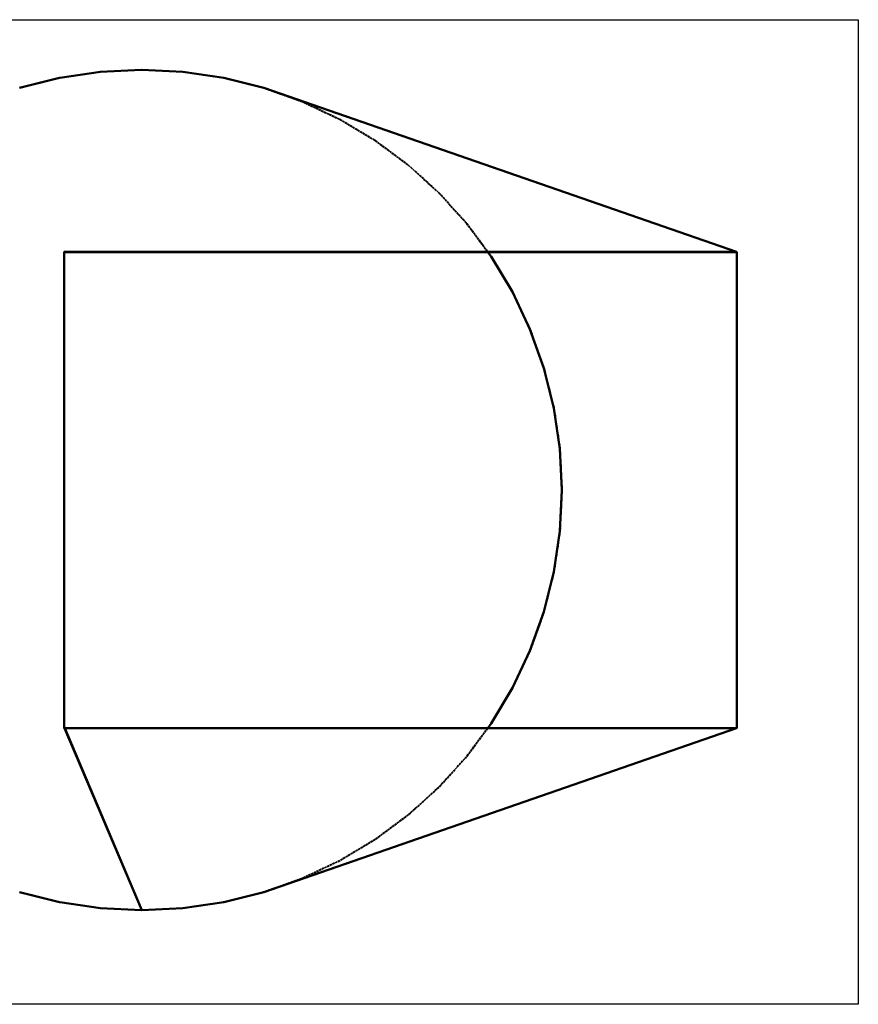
# Model space of a CAD drawing. Header units: millimetres. Extents: x -266 to 6188, y -258 to 6319.
# Tile 3 of 6: x 1040 to 2536, y 3032 to 4790. Entities that reach past the tile are written whole.
import ezdxf

# ---------------------------------------------------------------- set-up
doc = ezdxf.new("R2010")
doc.units = ezdxf.units.MM
doc.linetypes.add('DASHED', pattern=[0.2067, 0.1654, -0.0413])
doc.layers.add('AM_VIEWS', color=1, linetype='Continuous', lineweight=25, plot=False)
doc.layers.add('Sichtbar (ISO)', color=7, linetype='Continuous', lineweight=50)
doc.layers.add('Verdeckt (ISO)', color=7, linetype='DASHED', lineweight=35)

msp = doc.modelspace()

# ---------------------------------------------------------------- linework, layer by layer
at = {"layer": 'AM_VIEWS'}
msp.add_lwpolyline([(169.3, 4789.9), (2536.1, 4789.9), (2536.1, 3031.8), (169.3, 3031.8)], close=True, dxfattribs=at)
at = {"layer": 'Sichtbar (ISO)'}
for p, q in [((1110.9, 4686.2), (1183.7, 4697)), ((1183.8, 4697), (1257.2, 4700.6)), ((1257.3, 4700.6), (1330.8, 4697)), ((1257.3, 4700.6), (1257.3, 4700.6)), ((1330.9, 4697), (1403.6, 4686.2)), ((1039.5, 4668.3), (1110.8, 4686.2)), ((1403.8, 4686.2), (1475.1, 4668.3)), ((2318.9, 4375.5), (1475.2, 4668.3)), ((1119.2, 4374.9), (1118.8, 4375.1)), ((1119.2, 4374.9), (1118.8, 4375)), ((1119.2, 4374.8), (1118.8, 4375)), ((1119.2, 4374.8), (1118.8, 4374.9)), ((1119.2, 4374.7), (1118.8, 4374.8)), ((1119.2, 4374.7), (1118.8, 4374.7)), ((1118.8, 3525.6), (1118.8, 4374.6)), ((1119.2, 4374.6), (1118.8, 4374.6)), ((1119.3, 4375), (1118.9, 4375.3)), ((1119.3, 4374.9), (1118.9, 4375.2)), ((1119.3, 4375), (1119, 4375.3)), ((1119.4, 4375), (1119.1, 4375.4)), ((1119.4, 4375.1), (1119.2, 4375.5)), ((1119.4, 4375.1), (1119.2, 4375.5)), ((1119.2, 3525.6), (1119.2, 4374.6)), ((1119.5, 4375.1), (1119.3, 4375.5)), ((1119.5, 4375.1), (1119.4, 4375.6)), ((1119.6, 4375.1), (1119.5, 4375.6)), ((1119.6, 4375.6), (2318.3, 4375.6)), ((1119.6, 4375.1), (1119.6, 4375.6)), ((1119.6, 4375.1), (1119.6, 4375.6)), ((1119.6, 4375.1), (2318.3, 4375.1)), ((1874.7, 4375.1), (1880.9, 4366.8)), ((1880.9, 4366.8), (1918.7, 4303.7)), ((2318.3, 4375.1), (2318.3, 4375.6)), ((2318.9, 4374.9), (2319.2, 4375.3)), ((2319, 4374.9), (2319.4, 4375.2)), ((2319, 4374.9), (2319.3, 4375.2)), ((2319.1, 4374.8), (2319.4, 4375.1)), ((2319.1, 4374.8), (2319.5, 4375)), ((2319.1, 4374.7), (2319.5, 4374.9)), ((2319.1, 4374.7), (2319.6, 4374.8)), ((2319.1, 4374.7), (2319.6, 4374.8)), ((2319.2, 4374.6), (2319.6, 4374.7)), ((2319.2, 4374.6), (2319.6, 4374.6)), ((2319.2, 4374.5), (2319.2, 3525.7)), ((2319.2, 4374.5), (2319.6, 4374.5)), ((2319.6, 4374.5), (2319.6, 3525.7)), ((1918.7, 4303.7), (1950.2, 4237.2)), ((1950.2, 4237.1), (1975, 4167.9)), ((1975, 4167.8), (1992.9, 4096.5)), ((1992.9, 4096.4), (2003.7, 4023.7)), ((2003.7, 4023.6), (2007.3, 3950.2)), ((2007.3, 3950.1), (2003.7, 3876.6)), ((2007.3, 3950.1), (2007.3, 3950.1)), ((2003.7, 3876.6), (1992.9, 3803.8)), ((1992.9, 3803.8), (1975, 3732.4)), ((1975, 3732.4), (1950.2, 3663.1)), ((1950.2, 3663.1), (1918.7, 3596.6)), ((1918.7, 3596.6), (1880.9, 3533.5)), ((1119.2, 3525.6), (1118.8, 3525.6)), ((1119.2, 3525.6), (1118.8, 3525.6)), ((1119.2, 3525.5), (1118.8, 3525.5)), ((1119.2, 3525.5), (1118.8, 3525.4)), ((1119.2, 3525.5), (1118.8, 3525.3)), ((1119.2, 3525.4), (1118.8, 3525.2)), ((1119.2, 3525.4), (1118.8, 3525.1)), ((1119.3, 3525.3), (1118.9, 3525.1)), ((1119.3, 3525.3), (1118.9, 3525)), ((1119.3, 3525.3), (1119, 3524.9)), ((1119.4, 3525.2), (1119.1, 3524.9)), ((1119.4, 3525.2), (1119.2, 3524.8)), ((1119.4, 3525.2), (1119.2, 3524.8)), ((1119.5, 3525.2), (1119.3, 3524.7)), ((1119.5, 3525.1), (1119.4, 3524.7)), ((1119.6, 3525.1), (1119.5, 3524.7)), ((1119.6, 3525.1), (1257.3, 3200.1)), ((1119.6, 3525.1), (1119.6, 3524.7)), ((1119.6, 3525.1), (1119.6, 3524.7)), ((1119.6, 3524.7), (1257.3, 3199.7)), ((1119.9, 3525.1), (1119.9, 3524.7)), ((2318.3, 3525.1), (1119.9, 3525.1)), ((1119.9, 3524.7), (1257.5, 3199.7)), ((2318.3, 3524.7), (1119.9, 3524.7)), ((2318.9, 3524.7), (1475.2, 3232)), ((1880.9, 3533.4), (1874.7, 3525.1)), ((2318.3, 3525.1), (2318.3, 3524.7)), ((2318.9, 3525.3), (2319.2, 3524.9)), ((2319, 3525.4), (2319.3, 3525)), ((2319, 3525.4), (2319.4, 3525.1)), ((2319.1, 3525.6), (2319.6, 3525.4)), ((2319.1, 3525.6), (2319.6, 3525.5)), ((2319.1, 3525.5), (2319.5, 3525.3)), ((2319.1, 3525.5), (2319.5, 3525.3)), ((2319.1, 3525.4), (2319.4, 3525.2)), ((2319.2, 3525.7), (2319.6, 3525.6)), ((2319.2, 3525.7), (2319.6, 3525.7)), ((2319.2, 3525.7), (2319.6, 3525.7)), ((1110.8, 3214.1), (1039.5, 3232)), ((1475.1, 3231.9), (1403.8, 3214.1)), ((1183.7, 3203.3), (1110.9, 3214.1)), ((1257.2, 3199.7), (1183.8, 3203.3)), ((1257.3, 3200.1), (1257.3, 3199.7)), ((1330.8, 3203.3), (1257.5, 3199.7)), ((1403.6, 3214.1), (1330.9, 3203.3))]:
    msp.add_line(p, q, dxfattribs=at)
for centre, major_axis, ratio, start_param, end_param in [((1183.8, 4696), (0.196, 0.984), 0.996999, 0.228461, 0.320437), ((1257.2, 4699.6), (0.392, 0.924), 0.99606, 0.369649, 0.415841), ((1257.5, 4699.6), (-1.1, 0.34), 0.871537, 5.121228, 5.194877), ((1330.9, 4696), (-1.07, 0.35), 0.889296, 4.982453, 5.131615), ((1111.1, 4685.2), (-0.03, 1), 0.997537, 0.11159, 0.203454), ((1403.6, 4685.2), (-1.04, 0.35), 0.906708, 4.840302, 4.99036), ((1474.9, 4667.3), (-1.02, 0.36), 0.923389, 4.712389, 4.844693), ((1119.7, 4374.7), (-1.01, -0.02), 0.987823, 5.70233, 5.794293), ((1119.8, 4374.7), (-1.01, -0.14), 0.983857, 5.694124, 5.785602), ((1119.8, 4374.7), (-0.991, -0.246), 0.9791, 5.696506, 5.787216), ((1119.8, 4374.7), (-0.967, -0.345), 0.973581, 5.707113, 5.796748), ((1119.8, 4374.8), (-0.937, -0.436), 0.967363, 5.723992, 5.812245), ((1119.8, 4374.8), (-0.902, -0.52), 0.960537, 5.74554, 5.832122), ((1119.8, 4374.8), (-0.862, -0.598), 0.953211, 5.770445, 5.813305), ((1119.7, 4374.6), (-0.972, 0.261), 0.993455, 5.762204, 5.854464), ((1119.7, 4374.7), (-1, 0.12), 0.991007, 5.723944, 5.816149), ((1119.7, 4374.6), (-0.913, 0.419), 0.995245, 5.820481, 5.912671), ((1119.7, 4374.6), (-0.817, 0.582), 0.996476, 5.901493, 5.993553), ((1119.7, 4374.6), (-0.488, 0.876), 0.997655, 6.129473, 6.221308), ((1119.7, 4374.6), (-0.676, 0.741), 0.99725, 6.005751, 6.097678), ((1119.7, 4374.7), (-0.585, -0.01), 0.854826, 5.70233, 5.794293), ((1119.8, 4374.7), (-0.594, -0.081), 0.834514, 5.694124, 5.785602), ((1119.8, 4374.7), (-0.596, -0.148), 0.813624, 5.696506, 5.787216), ((1119.8, 4374.7), (-0.594, -0.212), 0.792597, 5.707113, 5.796748), ((1119.8, 4374.8), (-0.587, -0.274), 0.771794, 5.723992, 5.812245), ((1119.8, 4374.8), (-0.576, -0.333), 0.751503, 5.74554, 5.832122), ((1119.8, 4374.8), (-0.561, -0.389), 0.731942, 5.770445, 5.813305), ((1119.6, 4374.6), (-0.264, 0.967), 0.997746, 6.263427, 6.355238), ((1119.7, 4374.6), (-0.501, 0.23), 0.906911, 5.820481, 5.912671), ((1119.7, 4374.6), (-0.542, 0.146), 0.891609, 5.762204, 5.854464), ((1119.7, 4374.7), (-0.568, 0.066), 0.874048, 5.723944, 5.816149), ((1119.6, 4374.6), (-0.03, 1), 0.997537, 0.11159, 0.203454), ((1119.7, 4374.6), (-0.26, 0.468), 0.933741, 6.129473, 6.221308), ((1119.7, 4374.6), (-0.363, 0.398), 0.928446, 6.005751, 6.097678), ((1119.7, 4374.6), (-0.443, 0.316), 0.919365, 5.901493, 5.993553), ((1119.6, 4374.6), (0.196, 0.984), 0.996999, 0.228461, 0.320437), ((1119.6, 4374.6), (-0.015, 0.536), 0.93216, 0.11159, 0.203454), ((1119.6, 4374.6), (-0.141, 0.516), 0.935, 6.263427, 6.355238), ((1119.6, 4374.6), (0.392, 0.924), 0.99606, 0.369649, 0.415841), ((1119.6, 4374.6), (0.213, 0.503), 0.914918, 0.369649, 0.415841), ((1119.6, 4374.6), (0.106, 0.53), 0.925359, 0.228461, 0.320437), ((1880.4, 4366.6), (0.57, 0.01), 0.877014, 0.466975, 0.559309), ((2318.6, 4374.6), (-1.1, 0.34), 0.871537, 5.121228, 5.194877), ((2318.6, 4374.6), (-0.818, 0.25), 0.584794, 5.121228, 5.194877), ((2318.5, 4374.6), (-1.07, 0.35), 0.889296, 4.982453, 5.131615), ((2318.5, 4374.6), (-0.779, 0.254), 0.610222, 4.982453, 5.131615), ((2318.5, 4374.6), (-0.742, 0.252), 0.637737, 4.840302, 4.99036), ((2318.5, 4374.6), (-1.04, 0.35), 0.906708, 4.840302, 4.99036), ((2318.5, 4374.6), (-0.708, 0.246), 0.667253, 4.69799, 4.844693), ((2318.5, 4374.6), (-1.02, 0.36), 0.923389, 4.69799, 4.844693), ((2318.5, 4374.6), (0.676, -0.234), 0.698534, 1.4159, 1.555809), ((2318.5, 4374.6), (0.649, -0.217), 0.731137, 1.277269, 1.408263), ((2318.5, 4374.6), (1.01, -0.35), 0.938921, 1.4159, 1.555809), ((2318.5, 4374.6), (0.625, -0.193), 0.764344, 1.138345, 1.259679), ((2318.6, 4374.6), (0.606, -0.16), 0.797101, 0.994759, 1.106798), ((2318.5, 4374.6), (0.995, -0.333), 0.952894, 1.277269, 1.408263), ((2318.6, 4374.6), (0.581, -0.062), 0.855261, 0.666642, 0.76386), ((2318.6, 4374.6), (0.592, -0.118), 0.827987, 0.840121, 0.943978), ((2318.5, 4374.6), (0.99, -0.305), 0.964946, 1.138345, 1.259679), ((2318.6, 4374.5), (0.552, 0.098), 0.891446, 0.238349, 0.327641), ((2318.6, 4374.5), (0.57, 0.01), 0.877014, 0.466975, 0.559309), ((2318.6, 4374.5), (0.432, 0.368), 0.881388, 5.779555, 5.870951), ((2318.6, 4374.5), (0.48, 0.288), 0.893745, 6.017362, 6.106184), ((2318.6, 4374.5), (0.522, 0.195), 0.897213, 6.271243, 6.359363), ((2318.6, 4374.6), (0.992, -0.262), 0.974827, 0.994759, 1.106798), ((2318.6, 4374.4), (0.354, 0.482), 0.835246, 5.433951, 5.484519), ((2318.6, 4374.4), (0.388, 0.432), 0.861315, 5.568146, 5.663969), ((2318.6, 4374.6), (0.998, -0.198), 0.982446, 0.840121, 0.943978), ((2318.6, 4374.6), (1.01, -0.11), 0.987901, 0.666642, 0.76386), ((2318.6, 4374.5), (1.01, 0.02), 0.99145, 0.466975, 0.559309), ((2318.6, 4374.5), (0.991, 0.176), 0.993434, 0.238349, 0.327641), ((2318.6, 4374.5), (0.942, 0.351), 0.994147, 6.271243, 6.359363), ((2318.6, 4374.5), (0.767, 0.654), 0.992082, 5.779555, 5.870951), ((2318.6, 4374.5), (0.863, 0.518), 0.993723, 6.017362, 6.106184), ((2318.6, 4374.4), (0.676, 0.752), 0.988958, 5.568146, 5.663969), ((2318.6, 4374.4), (0.602, 0.819), 0.984011, 5.433951, 5.484519), ((1918.2, 4303.4), (0.552, 0.098), 0.891446, 0.238349, 0.327641), ((1949.7, 4236.9), (0.522, 0.195), 0.897213, 6.271243, 6.359363), ((1974.5, 4167.7), (0.48, 0.288), 0.893745, 6.017362, 6.106184), ((1992.3, 4096.3), (0.432, 0.368), 0.881388, 5.779555, 5.870951), ((2003.1, 4023.5), (0.388, 0.432), 0.861315, 5.568146, 5.663969), ((2006.7, 3950), (0.354, 0.482), 0.835246, 5.433951, 5.484519), ((2006.7, 3950.2), (0.354, -0.482), 0.835246, 0.798667, 0.849234), ((2003.1, 3876.8), (0.388, -0.432), 0.861315, 0.619217, 0.715039), ((1992.3, 3804), (0.432, -0.368), 0.881388, 0.412235, 0.50363), ((1974.5, 3732.6), (0.48, -0.288), 0.893745, 0.177001, 0.265823), ((1949.7, 3663.3), (0.522, -0.195), 0.897213, 6.207008, 6.295128), ((1918.2, 3596.8), (0.552, -0.098), 0.891446, 5.955544, 6.044836), ((1119.8, 3525.5), (-0.862, 0.598), 0.953211, 0.469881, 0.51274), ((1119.8, 3525.5), (-0.902, 0.52), 0.960537, 0.451063, 0.537645), ((1119.8, 3525.5), (-0.937, 0.436), 0.967363, 0.47094, 0.559194), ((1119.8, 3525.5), (-0.967, 0.345), 0.973581, 0.486437, 0.576073), ((1119.8, 3525.6), (-0.991, 0.246), 0.9791, 0.495969, 0.586679), ((1119.8, 3525.6), (-1.01, 0.14), 0.983857, 0.497583, 0.589061), ((1119.7, 3525.6), (-1.01, 0.02), 0.987823, 0.488893, 0.580855), ((1119.7, 3525.6), (-1, -0.12), 0.991007, 0.467036, 0.559241), ((1119.7, 3525.6), (-0.972, -0.261), 0.993455, 0.428722, 0.520981), ((1119.7, 3525.6), (-0.913, -0.419), 0.995245, 0.370515, 0.462705), ((1119.7, 3525.6), (-0.817, -0.582), 0.996476, 0.289632, 0.381692), ((1119.8, 3525.5), (-0.561, 0.389), 0.731942, 0.469881, 0.51274), ((1119.8, 3525.5), (-0.576, 0.333), 0.751503, 0.451063, 0.537645), ((1119.8, 3525.5), (-0.587, 0.274), 0.771794, 0.47094, 0.559194), ((1119.8, 3525.5), (-0.594, 0.212), 0.792597, 0.486437, 0.576073), ((1119.8, 3525.6), (-0.596, 0.148), 0.813624, 0.495969, 0.586679), ((1119.8, 3525.6), (-0.594, 0.081), 0.834514, 0.497583, 0.589061), ((1119.7, 3525.6), (-0.585, 0.01), 0.854826, 0.488893, 0.580855), ((1119.7, 3525.7), (-0.676, -0.741), 0.99725, 0.185507, 0.277434), ((1119.7, 3525.7), (-0.488, -0.876), 0.997655, 0.061878, 0.153713), ((1119.7, 3525.6), (-0.568, -0.066), 0.874048, 0.467036, 0.559241), ((1119.7, 3525.6), (-0.542, -0.146), 0.891609, 0.428722, 0.520981), ((1119.7, 3525.6), (-0.501, -0.23), 0.906911, 0.370515, 0.462705), ((1119.6, 3525.7), (-0.264, -0.967), 0.997746, 6.211132, 6.302944), ((1119.7, 3525.6), (-0.443, -0.316), 0.919365, 0.289632, 0.381692), ((1119.7, 3525.7), (-0.363, -0.398), 0.928446, 0.185507, 0.277434), ((1119.7, 3525.7), (-0.26, -0.468), 0.933741, 0.061878, 0.153713), ((1119.6, 3525.7), (-0.03, -1), 0.997537, 6.079732, 6.171595), ((1119.6, 3525.7), (-0.141, -0.516), 0.935, 6.211132, 6.302944), ((1119.6, 3525.7), (-0.015, -0.536), 0.93216, 6.079732, 6.171595), ((1119.6, 3525.7), (0.196, -0.984), 0.996999, 5.962749, 6.054724), ((1119.6, 3525.7), (0.106, -0.53), 0.925359, 5.962749, 6.054724), ((1119.6, 3525.7), (0.213, -0.503), 0.914918, 5.867344, 5.913536), ((1119.6, 3525.7), (0.392, -0.924), 0.99606, 5.867344, 5.913536), ((1880.4, 3533.7), (0.57, -0.01), 0.877014, 5.723877, 5.816211), ((2318.6, 3525.7), (-0.818, -0.25), 0.584794, 1.088308, 1.161958), ((2318.6, 3525.7), (-1.1, -0.34), 0.871537, 1.088308, 1.161958), ((2318.5, 3525.7), (-0.779, -0.254), 0.610222, 1.15157, 1.300732), ((2318.5, 3525.7), (-1.07, -0.35), 0.889296, 1.15157, 1.300732), ((2318.5, 3525.7), (-0.742, -0.252), 0.637737, 1.292825, 1.442883), ((2318.5, 3525.7), (0.708, 0.246), 0.667253, 4.580085, 4.726788), ((2318.5, 3525.7), (-1.04, -0.35), 0.906708, 1.292825, 1.442883), ((2318.5, 3525.7), (0.676, 0.234), 0.698534, 4.727376, 4.867285), ((2318.5, 3525.7), (1.02, 0.36), 0.923389, 4.580085, 4.726788), ((2318.5, 3525.7), (0.649, 0.217), 0.731137, 4.874922, 5.005916), ((2318.6, 3525.7), (0.606, 0.16), 0.797101, 5.176388, 5.288426), ((2318.5, 3525.7), (0.625, 0.193), 0.764344, 5.023506, 5.14484), ((2318.5, 3525.7), (1.01, 0.35), 0.938921, 4.727376, 4.867285), ((2318.6, 3525.7), (0.592, 0.118), 0.827987, 5.339208, 5.443064), ((2318.6, 3525.7), (0.581, 0.062), 0.855261, 5.519325, 5.616543), ((2318.5, 3525.7), (0.995, 0.333), 0.952894, 4.874922, 5.005916), ((2318.6, 3525.8), (0.432, -0.368), 0.881388, 0.412235, 0.50363), ((2318.6, 3525.8), (0.522, -0.195), 0.897213, 6.207008, 6.295128), ((2318.6, 3525.8), (0.48, -0.288), 0.893745, 0.177001, 0.265823), ((2318.6, 3525.7), (0.57, -0.01), 0.877014, 5.723877, 5.816211), ((2318.6, 3525.7), (0.552, -0.098), 0.891446, 5.955544, 6.044836), ((2318.5, 3525.7), (0.99, 0.305), 0.964946, 5.023506, 5.14484), ((2318.6, 3525.8), (0.388, -0.432), 0.861315, 0.619217, 0.715039), ((2318.6, 3525.8), (0.354, -0.482), 0.835246, 0.798667, 0.849234), ((2318.6, 3525.7), (0.992, 0.262), 0.974827, 5.176388, 5.288426), ((2318.6, 3525.7), (0.998, 0.198), 0.982446, 5.339208, 5.443064), ((2318.6, 3525.7), (1.01, -0.02), 0.99145, 5.723877, 5.816211), ((2318.6, 3525.7), (1.01, 0.11), 0.987901, 5.519325, 5.616543), ((2318.6, 3525.8), (0.942, -0.351), 0.994147, 6.207008, 6.295128), ((2318.6, 3525.7), (0.991, -0.176), 0.993434, 5.955544, 6.044836), ((2318.6, 3525.8), (0.676, -0.752), 0.988958, 0.619217, 0.715039), ((2318.6, 3525.8), (0.602, -0.819), 0.984011, 0.798667, 0.849234), ((2318.6, 3525.8), (0.767, -0.654), 0.992082, 0.412235, 0.50363), ((2318.6, 3525.8), (0.863, -0.518), 0.993723, 0.177001, 0.265823), ((1474.9, 3232.9), (1.02, 0.36), 0.923389, 4.580085, 4.712389), ((1111.1, 3215.1), (-0.03, -1), 0.997537, 6.079732, 6.171595), ((1183.8, 3204.3), (0.196, -0.984), 0.996999, 5.962749, 6.054724), ((1330.9, 3204.3), (-1.07, -0.35), 0.889296, 1.15157, 1.300732), ((1403.6, 3215.1), (-1.04, -0.35), 0.906708, 1.292825, 1.442883), ((1257.2, 3200.7), (0.392, -0.924), 0.99606, 5.867344, 5.913536), ((1257.3, 3199.7), (0.62, -1.22), 0.168446, 1.498486, 1.530296)]:
    msp.add_ellipse(centre, major_axis=major_axis, ratio=ratio, start_param=start_param, end_param=end_param, dxfattribs=at)
msp.add_open_spline([(1257.5, 3199.7), (1257.5, 3199.7), (1257.5, 3199.7), (1257.5, 3199.7)], degree=3, dxfattribs=at)
at = {"layer": 'Verdeckt (ISO)', "ltscale": 25.418242}
for p, q in [((1111, 4685.7), (1183.7, 4696.5)), ((1183.7, 3203.7), (1111, 3214.5))]:
    msp.add_line(p, q, dxfattribs=at)
at = {"layer": 'Verdeckt (ISO)', "ltscale": 0.952248}
for p, q in [((1183.7, 4696.5), (1183.7, 4697)), ((1183.8, 4696.5), (1183.8, 4697)), ((1257.2, 4700.1), (1257.2, 4700.6)), ((1257.3, 4700.1), (1257.3, 4700.6)), ((1257.3, 4700.1), (1257.3, 4700.6)), ((1257.3, 4700.1), (1257.3, 4700.6)), ((1330.7, 4696.5), (1330.8, 4697)), ((1330.8, 4696.5), (1330.9, 4697)), ((1110.9, 4685.7), (1110.8, 4686.2)), ((1111, 4685.7), (1110.9, 4686.2)), ((1403.5, 4685.7), (1403.6, 4686.2)), ((1403.7, 4685.7), (1403.8, 4686.2)), ((1474.9, 4667.8), (1475.1, 4668.3)), ((1475, 4667.8), (1475.2, 4668.3)), ((1544.2, 4643.1), (1544.4, 4643.5)), ((1544.3, 4643), (1544.5, 4643.5)), ((1610.8, 4611.6), (1611, 4612)), ((1610.9, 4611.5), (1611.1, 4612)), ((1673.9, 4573.8), (1674.2, 4574.2)), ((1674, 4573.7), (1674.3, 4574.1)), ((1733, 4529.9), (1733.3, 4530.3)), ((1733.1, 4529.9), (1733.4, 4530.2)), ((1787.6, 4480.4), (1788, 4480.8)), ((1787.6, 4480.5), (1787.9, 4480.8)), ((1837, 4425.9), (1837.4, 4426.3)), ((1837, 4425.9), (1837.4, 4426.2)), ((1880.9, 4366.8), (1881.2, 4367.1)), ((1880.9, 4366.8), (1881.3, 4367)), ((1918.7, 4303.7), (1919.1, 4303.9)), ((1918.7, 4303.7), (1919.1, 4303.9)), ((1950.2, 4237.2), (1950.6, 4237.4)), ((1975, 4167.9), (1975.4, 4168)), ((1975, 4167.8), (1975.4, 4167.9)), ((1992.9, 4096.5), (1993.3, 4096.6)), ((1992.9, 4096.4), (1993.3, 4096.5)), ((2003.7, 4023.7), (2004.1, 4023.7)), ((2003.7, 4023.6), (2004.1, 4023.6)), ((2007.3, 3950.2), (2007.7, 3950.2)), ((2007.3, 3950.1), (2007.7, 3950.1)), ((2007.3, 3950.1), (2007.7, 3950.1)), ((2007.3, 3950.1), (2007.7, 3950.1)), ((2003.7, 3876.6), (2004.1, 3876.5)), ((2003.7, 3876.6), (2004.1, 3876.6)), ((1992.9, 3803.8), (1993.3, 3803.7)), ((1992.9, 3803.8), (1993.3, 3803.8)), ((1975, 3732.4), (1975.4, 3732.2)), ((1975, 3732.4), (1975.4, 3732.3)), ((1950.2, 3663.1), (1950.6, 3662.9)), ((1918.7, 3596.6), (1919.1, 3596.3)), ((1918.7, 3596.6), (1919.1, 3596.4)), ((1880.9, 3533.5), (1881.3, 3533.2)), ((1880.9, 3533.4), (1881.2, 3533.2)), ((1837, 3474.4), (1837.4, 3474.1)), ((1837, 3474.3), (1837.4, 3474)), ((1787.6, 3419.8), (1787.9, 3419.4)), ((1787.6, 3419.8), (1788, 3419.5)), ((1733, 3370.4), (1733.3, 3370)), ((1733.1, 3370.4), (1733.4, 3370)), ((1673.9, 3326.5), (1674.2, 3326.1)), ((1674, 3326.6), (1674.3, 3326.2)), ((1610.8, 3288.7), (1611, 3288.2)), ((1610.9, 3288.7), (1611.1, 3288.3)), ((1544.2, 3257.2), (1544.4, 3256.7)), ((1544.3, 3257.2), (1544.5, 3256.8)), ((1474.9, 3232.4), (1475.1, 3231.9)), ((1475, 3232.4), (1475.2, 3232)), ((1110.9, 3214.5), (1110.8, 3214.1)), ((1111, 3214.5), (1110.9, 3214.1)), ((1183.7, 3203.7), (1183.7, 3203.3)), ((1183.8, 3203.7), (1183.8, 3203.3)), ((1257.2, 3200.1), (1257.2, 3199.7)), ((1257.5, 3200.2), (1257.5, 3199.7)), ((1257.5, 3200.2), (1257.5, 3199.7)), ((1257.5, 3199.7), (1257.5, 3200.1)), ((1330.7, 3203.7), (1330.8, 3203.3)), ((1330.8, 3203.8), (1330.9, 3203.3)), ((1403.5, 3214.5), (1403.6, 3214.1)), ((1403.7, 3214.6), (1403.8, 3214.1))]:
    msp.add_line(p, q, dxfattribs=at)
at = {"layer": 'Verdeckt (ISO)', "ltscale": 25.415091}
for p, q in [((1183.8, 4696.5), (1257.2, 4700.1)), ((1257.2, 3200.1), (1183.8, 3203.7))]:
    msp.add_line(p, q, dxfattribs=at)
at = {"layer": 'Verdeckt (ISO)', "ltscale": 25.396801}
msp.add_line((1257.3, 4700.1), (1330.7, 4696.5), dxfattribs=at)
at = {"layer": 'Verdeckt (ISO)'}
for p, q in [((1257.3, 4700.1), (1257.3, 4700.1)), ((2007.7, 3950.1), (2007.7, 3950.1))]:
    msp.add_line(p, q, dxfattribs=at)
at = {"layer": 'Verdeckt (ISO)', "ltscale": 25.393623}
for p, q in [((1330.8, 4696.5), (1403.5, 4685.7)), ((1403.5, 3214.5), (1330.8, 3203.8))]:
    msp.add_line(p, q, dxfattribs=at)
at = {"layer": 'Verdeckt (ISO)', "ltscale": 25.418304}
for p, q in [((1039.6, 4667.8), (1110.9, 4685.7)), ((1110.9, 3214.5), (1039.6, 3232.4))]:
    msp.add_line(p, q, dxfattribs=at)
at = {"layer": 'Verdeckt (ISO)', "ltscale": 25.395004}
for p, q in [((1403.7, 4685.7), (1474.9, 4667.8)), ((1474.9, 3232.4), (1403.7, 3214.6))]:
    msp.add_line(p, q, dxfattribs=at)
at = {"layer": 'Verdeckt (ISO)', "ltscale": 25.39785}
for p, q in [((1475, 4667.8), (1544.2, 4643.1)), ((1475.2, 4668.3), (1544.4, 4643.5)), ((1544.2, 3257.2), (1475, 3232.4)), ((1544.4, 3256.7), (1475.2, 3232))]:
    msp.add_line(p, q, dxfattribs=at)
at = {"layer": 'Verdeckt (ISO)', "ltscale": 25.440407}
for p, q in [((2318.7, 4375.1), (1475, 4667.8)), ((2318.7, 3525.2), (1475, 3232.4))]:
    msp.add_line(p, q, dxfattribs=at)
at = {"layer": 'Verdeckt (ISO)', "ltscale": 25.401577}
for p, q in [((1544.3, 4643), (1610.8, 4611.6)), ((1544.5, 4643.5), (1611, 4612)), ((1610.8, 3288.7), (1544.3, 3257.2)), ((1611, 3288.2), (1544.5, 3256.8))]:
    msp.add_line(p, q, dxfattribs=at)
at = {"layer": 'Verdeckt (ISO)', "ltscale": 25.405552}
for p, q in [((1610.9, 4611.5), (1673.9, 4573.8)), ((1611.1, 4612), (1674.2, 4574.2)), ((1673.9, 3326.5), (1610.9, 3288.7)), ((1674.2, 3326.1), (1611.1, 3288.3))]:
    msp.add_line(p, q, dxfattribs=at)
at = {"layer": 'Verdeckt (ISO)', "ltscale": 25.409285}
for p, q in [((1674, 4573.7), (1733, 4529.9)), ((1674.3, 4574.1), (1733.3, 4530.3)), ((1733, 3370.4), (1674, 3326.6)), ((1733.3, 3370), (1674.3, 3326.2))]:
    msp.add_line(p, q, dxfattribs=at)
at = {"layer": 'Verdeckt (ISO)', "ltscale": 25.412487}
for p, q in [((1733.1, 4529.9), (1787.6, 4480.5)), ((1733.4, 4530.2), (1787.9, 4480.8)), ((1787.6, 3419.8), (1733.1, 3370.4)), ((1787.9, 3419.4), (1733.4, 3370))]:
    msp.add_line(p, q, dxfattribs=at)
at = {"layer": 'Verdeckt (ISO)', "ltscale": 25.415037}
for p, q in [((1787.6, 4480.4), (1837, 4425.9)), ((1788, 4480.8), (1837.4, 4426.3)), ((1837, 3474.3), (1787.6, 3419.8)), ((1837.4, 3474), (1788, 3419.5))]:
    msp.add_line(p, q, dxfattribs=at)
at = {"layer": 'Verdeckt (ISO)', "ltscale": 25.485476}
for p, q in [((1837, 4425.9), (1874.7, 4375.1)), ((1874.7, 3525.1), (1837, 3474.4))]:
    msp.add_line(p, q, dxfattribs=at)
at = {"layer": 'Verdeckt (ISO)', "ltscale": 25.41692}
for p, q in [((1837.4, 4426.2), (1881.2, 4367.1)), ((1881.2, 3533.2), (1837.4, 3474.1))]:
    msp.add_line(p, q, dxfattribs=at)
at = {"layer": 'Verdeckt (ISO)', "ltscale": 25.418165}
for p, q in [((1881.3, 4367), (1919.1, 4303.9)), ((1919.1, 3596.3), (1881.3, 3533.2))]:
    msp.add_line(p, q, dxfattribs=at)
at = {"layer": 'Verdeckt (ISO)', "ltscale": 25.41881}
for p, q in [((1919.1, 4303.9), (1950.6, 4237.4)), ((1950.6, 3662.9), (1919.1, 3596.4))]:
    msp.add_line(p, q, dxfattribs=at)
at = {"layer": 'Verdeckt (ISO)', "ltscale": 25.418882}
for p, q in [((1950.6, 4237.3), (1975.4, 4168)), ((1975.4, 3732.2), (1950.6, 3663))]:
    msp.add_line(p, q, dxfattribs=at)
at = {"layer": 'Verdeckt (ISO)', "ltscale": 25.418383}
for p, q in [((1975.4, 4167.9), (1993.3, 4096.6)), ((1993.3, 3803.7), (1975.4, 3732.3))]:
    msp.add_line(p, q, dxfattribs=at)
at = {"layer": 'Verdeckt (ISO)', "ltscale": 25.41729}
for p, q in [((1993.3, 4096.5), (2004.1, 4023.7)), ((2004.1, 3876.5), (1993.3, 3803.8))]:
    msp.add_line(p, q, dxfattribs=at)
at = {"layer": 'Verdeckt (ISO)', "ltscale": 25.415611}
for p, q in [((2004.1, 4023.6), (2007.7, 3950.2)), ((2007.7, 3950.1), (2004.1, 3876.6))]:
    msp.add_line(p, q, dxfattribs=at)
at = {"layer": 'Verdeckt (ISO)', "ltscale": 25.325571}
msp.add_line((1257.5, 3200.2), (1119.9, 3525.1), dxfattribs=at)
at = {"layer": 'Verdeckt (ISO)', "ltscale": 25.336374}
msp.add_line((1330.7, 3203.7), (1257.5, 3200.1), dxfattribs=at)
at = {"layer": 'Verdeckt (ISO)', "ltscale": 0.088035}
for centre, major_axis, start_param, end_param in [((1183.8, 4696), (0.106, 0.53), 0.228461, 0.320437), ((1183.8, 3204.3), (0.106, -0.53), 5.962749, 6.054724)]:
    msp.add_ellipse(centre, major_axis=major_axis, ratio=0.925359, start_param=start_param, end_param=end_param, dxfattribs=at)
at = {"layer": 'Verdeckt (ISO)', "ltscale": 0.044514}
for centre, major_axis, start_param, end_param in [((1257.2, 4699.6), (0.213, 0.503), 0.369649, 0.415841), ((1257.2, 3200.7), (0.213, -0.503), 5.867344, 5.913536)]:
    msp.add_ellipse(centre, major_axis=major_axis, ratio=0.914918, start_param=start_param, end_param=end_param, dxfattribs=at)
at = {"layer": 'Verdeckt (ISO)', "ltscale": 0.112254}
msp.add_ellipse((1257.5, 4699.6), major_axis=(-0.818, 0.25), ratio=0.584794, start_param=5.121228, end_param=5.194877, dxfattribs=at)
at = {"layer": 'Verdeckt (ISO)', "ltscale": 0.224079}
for centre, major_axis, start_param, end_param in [((1330.9, 4696), (-0.779, 0.254), 4.982453, 5.131615), ((1330.9, 3204.3), (-0.779, -0.254), 1.15157, 1.300732)]:
    msp.add_ellipse(centre, major_axis=major_axis, ratio=0.610222, start_param=start_param, end_param=end_param, dxfattribs=at)
at = {"layer": 'Verdeckt (ISO)', "ltscale": 0.087553}
for centre, major_axis, start_param, end_param in [((1111.1, 4685.2), (-0.015, 0.536), 0.11159, 0.203454), ((1111.1, 3215.1), (-0.015, -0.536), 6.079732, 6.171595)]:
    msp.add_ellipse(centre, major_axis=major_axis, ratio=0.93216, start_param=start_param, end_param=end_param, dxfattribs=at)
at = {"layer": 'Verdeckt (ISO)', "ltscale": 0.22115}
for centre, major_axis, start_param, end_param in [((1403.6, 4685.2), (-0.742, 0.252), 4.840302, 4.99036), ((1403.6, 3215.1), (-0.742, -0.252), 1.292825, 1.442883)]:
    msp.add_ellipse(centre, major_axis=major_axis, ratio=0.637737, start_param=start_param, end_param=end_param, dxfattribs=at)
at = {"layer": 'Verdeckt (ISO)', "ltscale": 0.208979}
for centre, major_axis, start_param, end_param in [((1474.9, 4667.3), (-0.708, 0.246), 4.69799, 4.844693), ((1474.9, 3232.9), (0.708, 0.246), 4.580085, 4.726788)]:
    msp.add_ellipse(centre, major_axis=major_axis, ratio=0.667253, start_param=start_param, end_param=end_param, dxfattribs=at)
at = {"layer": 'Verdeckt (ISO)', "ltscale": 0.031307}
for centre, major_axis, start_param, end_param in [((1474.9, 4667.3), (-1.02, 0.36), 4.69799, 4.712389), ((1474.9, 3232.9), (1.02, 0.36), 4.712389, 4.726788)]:
    msp.add_ellipse(centre, major_axis=major_axis, ratio=0.923389, start_param=start_param, end_param=end_param, dxfattribs=at)
at = {"layer": 'Verdeckt (ISO)', "ltscale": 0.190214}
for centre, major_axis, start_param, end_param in [((1544.1, 4642.6), (0.676, -0.234), 1.4159, 1.555809), ((1544.1, 3257.7), (0.676, 0.234), 4.727376, 4.867285)]:
    msp.add_ellipse(centre, major_axis=major_axis, ratio=0.698534, start_param=start_param, end_param=end_param, dxfattribs=at)
at = {"layer": 'Verdeckt (ISO)', "ltscale": 0.299032}
for centre, major_axis, start_param, end_param in [((1544.1, 4642.6), (1.01, -0.35), 1.4159, 1.555809), ((1544.1, 3257.7), (1.01, 0.35), 4.727376, 4.867285)]:
    msp.add_ellipse(centre, major_axis=major_axis, ratio=0.938921, start_param=start_param, end_param=end_param, dxfattribs=at)
at = {"layer": 'Verdeckt (ISO)', "ltscale": 0.168434}
for centre, major_axis, start_param, end_param in [((1610.5, 4611.2), (0.649, -0.217), 1.277269, 1.408263), ((1610.5, 3289.1), (0.649, 0.217), 4.874922, 5.005916)]:
    msp.add_ellipse(centre, major_axis=major_axis, ratio=0.731137, start_param=start_param, end_param=end_param, dxfattribs=at)
at = {"layer": 'Verdeckt (ISO)', "ltscale": 0.273932}
for centre, major_axis, start_param, end_param in [((1610.5, 4611.2), (0.995, -0.333), 1.277269, 1.408263), ((1610.5, 3289.1), (0.995, 0.333), 4.874922, 5.005916)]:
    msp.add_ellipse(centre, major_axis=major_axis, ratio=0.952894, start_param=start_param, end_param=end_param, dxfattribs=at)
at = {"layer": 'Verdeckt (ISO)', "ltscale": 0.146841}
for centre, major_axis, start_param, end_param in [((1673.6, 4573.4), (0.625, -0.193), 1.138345, 1.259679), ((1673.6, 3326.9), (0.625, 0.193), 5.023506, 5.14484)]:
    msp.add_ellipse(centre, major_axis=major_axis, ratio=0.764344, start_param=start_param, end_param=end_param, dxfattribs=at)
at = {"layer": 'Verdeckt (ISO)', "ltscale": 0.248192}
for centre, major_axis, start_param, end_param in [((1673.6, 4573.4), (0.99, -0.305), 1.138345, 1.259679), ((1673.6, 3326.9), (0.99, 0.305), 5.023506, 5.14484)]:
    msp.add_ellipse(centre, major_axis=major_axis, ratio=0.964946, start_param=start_param, end_param=end_param, dxfattribs=at)
at = {"layer": 'Verdeckt (ISO)', "ltscale": 0.127576}
for centre, major_axis, start_param, end_param in [((1732.7, 4529.5), (0.606, -0.16), 0.994759, 1.106798), ((1732.7, 3370.7), (0.606, 0.16), 5.176388, 5.288426)]:
    msp.add_ellipse(centre, major_axis=major_axis, ratio=0.797101, start_param=start_param, end_param=end_param, dxfattribs=at)
at = {"layer": 'Verdeckt (ISO)', "ltscale": 0.224524}
for centre, major_axis, start_param, end_param in [((1732.7, 4529.5), (0.992, -0.262), 0.994759, 1.106798), ((1732.7, 3370.7), (0.992, 0.262), 5.176388, 5.288426)]:
    msp.add_ellipse(centre, major_axis=major_axis, ratio=0.974827, start_param=start_param, end_param=end_param, dxfattribs=at)
at = {"layer": 'Verdeckt (ISO)', "ltscale": 0.111703}
for centre, major_axis, start_param, end_param in [((1787.2, 4480.2), (0.592, -0.118), 0.840121, 0.943978), ((1787.2, 3420.1), (0.592, 0.118), 5.339208, 5.443064)]:
    msp.add_ellipse(centre, major_axis=major_axis, ratio=0.827987, start_param=start_param, end_param=end_param, dxfattribs=at)
at = {"layer": 'Verdeckt (ISO)', "ltscale": 0.204468}
for centre, major_axis, start_param, end_param in [((1787.2, 4480.2), (0.998, -0.198), 0.840121, 0.943978), ((1787.2, 3420.1), (0.998, 0.198), 5.339208, 5.443064)]:
    msp.add_ellipse(centre, major_axis=major_axis, ratio=0.982446, start_param=start_param, end_param=end_param, dxfattribs=at)
at = {"layer": 'Verdeckt (ISO)', "ltscale": 0.099527}
for centre, major_axis, start_param, end_param in [((1836.6, 4425.6), (0.581, -0.062), 0.666642, 0.76386), ((1836.6, 3474.6), (0.581, 0.062), 5.519325, 5.616543)]:
    msp.add_ellipse(centre, major_axis=major_axis, ratio=0.855261, start_param=start_param, end_param=end_param, dxfattribs=at)
at = {"layer": 'Verdeckt (ISO)', "ltscale": 0.18869}
for centre, major_axis, start_param, end_param in [((1836.6, 4425.6), (1.01, -0.11), 0.666642, 0.76386), ((1836.6, 3474.6), (1.01, 0.11), 5.519325, 5.616543)]:
    msp.add_ellipse(centre, major_axis=major_axis, ratio=0.987901, start_param=start_param, end_param=end_param, dxfattribs=at)
at = {"layer": 'Verdeckt (ISO)', "ltscale": 0.177354}
for centre, major_axis, start_param, end_param in [((1880.4, 4366.6), (1.01, 0.02), 0.466975, 0.559309), ((1880.4, 3533.7), (1.01, -0.02), 5.723877, 5.816211)]:
    msp.add_ellipse(centre, major_axis=major_axis, ratio=0.99145, start_param=start_param, end_param=end_param, dxfattribs=at)
at = {"layer": 'Verdeckt (ISO)', "ltscale": 0.170405}
for centre, major_axis, start_param, end_param in [((1918.2, 4303.4), (0.991, 0.176), 0.238349, 0.327641), ((1918.2, 3596.8), (0.991, -0.176), 5.955544, 6.044836)]:
    msp.add_ellipse(centre, major_axis=major_axis, ratio=0.993434, start_param=start_param, end_param=end_param, dxfattribs=at)
at = {"layer": 'Verdeckt (ISO)', "ltscale": 0.167749}
for centre, major_axis, start_param, end_param in [((1949.7, 4236.9), (0.942, 0.351), 6.271243, 6.359363), ((1949.7, 3663.3), (0.942, -0.351), 6.207008, 6.295128)]:
    msp.add_ellipse(centre, major_axis=major_axis, ratio=0.994147, start_param=start_param, end_param=end_param, dxfattribs=at)
at = {"layer": 'Verdeckt (ISO)', "ltscale": 0.169338}
for centre, major_axis, start_param, end_param in [((1974.5, 4167.7), (0.863, 0.518), 6.017362, 6.106184), ((1974.5, 3732.6), (0.863, -0.518), 0.177001, 0.265823)]:
    msp.add_ellipse(centre, major_axis=major_axis, ratio=0.993723, start_param=start_param, end_param=end_param, dxfattribs=at)
at = {"layer": 'Verdeckt (ISO)', "ltscale": 0.175201}
for centre, major_axis, start_param, end_param in [((1992.3, 4096.3), (0.767, 0.654), 5.779555, 5.870951), ((1992.3, 3804), (0.767, -0.654), 0.412235, 0.50363)]:
    msp.add_ellipse(centre, major_axis=major_axis, ratio=0.992082, start_param=start_param, end_param=end_param, dxfattribs=at)
at = {"layer": 'Verdeckt (ISO)', "ltscale": 0.185428}
for centre, major_axis, start_param, end_param in [((2003.1, 4023.5), (0.676, 0.752), 5.568146, 5.663969), ((2003.1, 3876.8), (0.676, -0.752), 0.619217, 0.715039)]:
    msp.add_ellipse(centre, major_axis=major_axis, ratio=0.988958, start_param=start_param, end_param=end_param, dxfattribs=at)
at = {"layer": 'Verdeckt (ISO)', "ltscale": 0.098986}
for centre, major_axis, start_param, end_param in [((2006.7, 3950), (0.602, 0.819), 5.433951, 5.484519), ((2006.7, 3950.2), (0.602, -0.819), 0.798667, 0.849234)]:
    msp.add_ellipse(centre, major_axis=major_axis, ratio=0.984011, start_param=start_param, end_param=end_param, dxfattribs=at)
at = {"layer": 'Verdeckt (ISO)', "ltscale": 0.087345}
msp.add_ellipse((1039.7, 3232.9), major_axis=(-0.141, -0.516), ratio=0.935, start_param=6.211132, end_param=6.302944, dxfattribs=at)
at = {"layer": 'Verdeckt (ISO)', "ltscale": 0.237772}
msp.add_ellipse((1257.3, 3200.1), major_axis=(0.62, -1.22), ratio=0.168446, start_param=1.498486, end_param=1.530296, dxfattribs=at)
at = {"layer": 'Verdeckt (ISO)', "ltscale": 0.107215}
msp.add_open_spline([(1257.5, 3200.2), (1257.5, 3200.2), (1257.5, 3200.2), (1257.5, 3200.2)], degree=3, dxfattribs=at)
at = {"layer": 'Verdeckt (ISO)', "ltscale": 0.138259}
msp.add_open_spline([(1257.5, 3200), (1257.5, 3200), (1257.5, 3200), (1257.5, 3200)], degree=3, dxfattribs=at)

doc.saveas('drawing.dxf')
